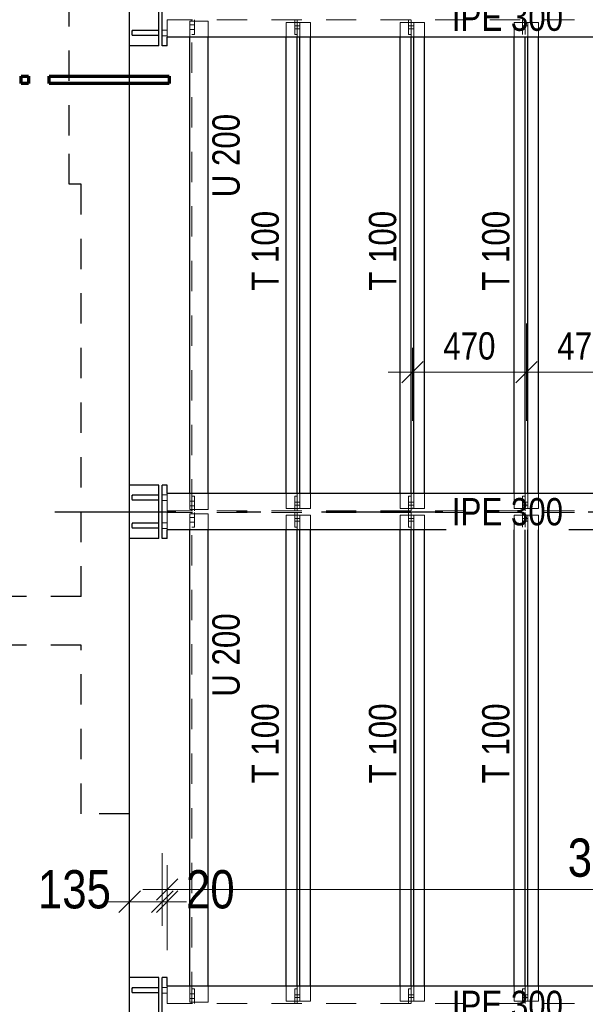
# Model space of a CAD drawing. Header units: millimetres. Extents: x -74 to 79, y 0 to 54.
# Tile 113 of 164: x 8.11 to 10.44, y 21.04 to 25.1. Entities that reach past the tile are written whole.
import ezdxf

# ---------------------------------------------------------------- set-up
doc = ezdxf.new("R2010")
doc.units = ezdxf.units.MM
doc.linetypes.add('DASHDOTX2', pattern=[2, 1, -0.5, 0, -0.5])
doc.linetypes.add('HIDDEN', pattern=[0.375, 0.25, -0.125])
for name, color, linetype, lineweight in [('01_Neubau Türen-Fassade', 7, 'Continuous', 20), ('01_Neubau_Linen', 7, 'Continuous', 20), ('Achsen', 7, 'Continuous', 20)]:
    doc.layers.add(name, color=color, linetype=linetype, lineweight=lineweight)
doc.styles.add('Arial Narrow', font='ARIALN.TTF')
doc.dimstyles.new('Arch_Strakon_dimstyle', dxfattribs={"dimtxt": 15.75, "dimasz": 1, "dimexe": 1.25, "dimexo": 0.0625, "dimgap": 1, "dimtad": 0, "dimdec": 3, "dimzin": 12, "dimdsep": 46, "dimtxsty": 'Arial Narrow', "dimblk": 'Arrowhead_Tick', "dimsah": 1, "dimcen": 0, "dimse1": 1, "dimse2": 1, "dimclrd": 6, "dimclrt": 2, "dimazin": 0, "dimtfac": 1, "dimtdec": 4, "dimtmove": 0, "dimatfit": 3, "dimldrblk": 'NONE', "dimfxl": 1, "dimtvp": 1, "dimtolj": 1, "dimtzin": 0, "dimlwd": 13, "dimarcsym": 2})

# ---------------------------------------------------------------- blocks, each defined once
blk = doc.blocks.new('Arrowhead_Tick')
at = {"color": 0, "linetype": 'Continuous', "lineweight": -2}
for p, q in [((0, 20), (0, -10)), ((-1, 0), (0, 0)), ((10, 0), (0, 0))]:
    blk.add_line(p, q, dxfattribs=at)
at = {"color": 2, "linetype": 'Continuous', "lineweight": 35}
blk.add_line((4.42, 4.42), (-4.42, -4.42), dxfattribs=at)
blk = doc.blocks.new('*D62')
at = {"layer": '01_Neubau_Linen', "color": 6, "linetype": 'Continuous', "lineweight": 13}
blk.add_line((9.7346, 23.65), (10.1846, 23.65), dxfattribs=at)
at = {"layer": 'Defpoints', "color": 0}
for p in [(10.1946, 23.65), (9.7246, 23.0884), (10.1946, 23.0884)]:
    blk.add_point(p, dxfattribs=at)
at = {"layer": '01_Neubau_Linen', "color": 6, "lineweight": 13, "xscale": 0.01, "yscale": 0.01, "zscale": 0.01}
blk.add_blockref('Arrowhead_Tick', (10.1946, 23.65), dxfattribs=at)
at = {"layer": '01_Neubau_Linen', "color": 6, "lineweight": 13, "xscale": 0.01, "yscale": 0.01, "zscale": 0.01, "rotation": 180}
blk.add_blockref('Arrowhead_Tick', (9.7246, 23.65), dxfattribs=at)
at = {"layer": '01_Neubau_Linen', "color": 3, "lineweight": -2, "insert": (9.9596, 23.7574), "char_height": 0.1125, "attachment_point": 5, "style": 'Arial Narrow'}
blk.add_mtext('\\A1;470', dxfattribs=at)
blk = doc.blocks.new('_None')
blk = doc.blocks.new('*D63')
at = {"layer": '01_Neubau_Linen', "color": 6, "linetype": 'Continuous', "lineweight": 13}
blk.add_line((10.2046, 23.65), (10.6546, 23.65), dxfattribs=at)
at = {"layer": 'Defpoints', "color": 0}
for p in [(10.6646, 23.65), (10.1946, 23.0884), (10.6646, 23.0884)]:
    blk.add_point(p, dxfattribs=at)
at = {"layer": '01_Neubau_Linen', "color": 6, "lineweight": 13, "xscale": 0.01, "yscale": 0.01, "zscale": 0.01}
blk.add_blockref('Arrowhead_Tick', (10.6646, 23.65), dxfattribs=at)
at = {"layer": '01_Neubau_Linen', "color": 6, "lineweight": 13, "xscale": 0.01, "yscale": 0.01, "zscale": 0.01, "rotation": 180}
blk.add_blockref('Arrowhead_Tick', (10.1946, 23.65), dxfattribs=at)
at = {"layer": '01_Neubau_Linen', "color": 3, "lineweight": -2, "insert": (10.4296, 23.7574), "char_height": 0.1125, "attachment_point": 5, "style": 'Arial Narrow'}
blk.add_mtext('\\A1;470', dxfattribs=at)
blk = doc.blocks.new('*D132')
at = {"color": 6, "linetype": 'Continuous', "lineweight": 13}
blk.add_line((8.5686, 21.4678), (8.6833, 21.4678), dxfattribs=at)
at = {"layer": 'Defpoints', "color": 0}
for p in [(8.6933, 21.4678), (8.5586, 19.1248), (8.6933, 19.1248)]:
    blk.add_point(p, dxfattribs=at)
at = {"color": 6, "lineweight": 13, "xscale": 0.01, "yscale": 0.01, "zscale": 0.01}
blk.add_blockref('Arrowhead_Tick', (8.6933, 21.4678), dxfattribs=at)
at = {"color": 6, "lineweight": 13, "xscale": 0.01, "yscale": 0.01, "zscale": 0.01, "rotation": 180}
blk.add_blockref('Arrowhead_Tick', (8.5586, 21.4678), dxfattribs=at)
at = {"color": 2, "lineweight": 35, "insert": (8.331, 21.5178), "char_height": 0.1575, "attachment_point": 5, "style": 'Arial Narrow'}
blk.add_mtext('\\A1;135', dxfattribs=at)
blk = doc.blocks.new('*D133')
at = {"color": 6, "linetype": 'Continuous', "lineweight": 13}
for p, q in [((8.6833, 21.4678), (8.6733, 21.4678)), ((8.6933, 21.4678), (8.7133, 21.4678)), ((8.7233, 21.4678), (8.7333, 21.4678))]:
    blk.add_line(p, q, dxfattribs=at)
at = {"layer": 'Defpoints', "color": 0}
for p in [(8.7133, 21.4678), (8.7133, 21.1548), (8.6933, 19.1248)]:
    blk.add_point(p, dxfattribs=at)
at = {"color": 6, "lineweight": 13, "xscale": 0.01, "yscale": 0.01, "zscale": 0.01}
blk.add_blockref('Arrowhead_Tick', (8.6933, 21.4678), dxfattribs=at)
at = {"color": 6, "lineweight": 13, "xscale": 0.01, "yscale": 0.01, "zscale": 0.01, "rotation": 180}
blk.add_blockref('Arrowhead_Tick', (8.7133, 21.4678), dxfattribs=at)
at = {"color": 2, "lineweight": 35, "insert": (8.8913, 21.5178), "char_height": 0.1575, "attachment_point": 5, "style": 'Arial Narrow'}
blk.add_mtext('\\A1;20', dxfattribs=at)
blk = doc.blocks.new('*D134')
at = {"color": 6, "linetype": 'Continuous', "lineweight": 13}
blk.add_line((8.7233, 21.5178), (12.4083, 21.5178), dxfattribs=at)
at = {"layer": 'Defpoints', "color": 0}
for p in [(12.4183, 21.5178), (8.7133, 21.1548), (12.4183, 21.0963)]:
    blk.add_point(p, dxfattribs=at)
at = {"color": 6, "lineweight": 13, "xscale": 0.01, "yscale": 0.01, "zscale": 0.01}
blk.add_blockref('Arrowhead_Tick', (12.4183, 21.5178), dxfattribs=at)
at = {"color": 6, "lineweight": 13, "xscale": 0.01, "yscale": 0.01, "zscale": 0.01, "rotation": 180}
blk.add_blockref('Arrowhead_Tick', (8.7133, 21.5178), dxfattribs=at)
at = {"color": 2, "lineweight": 35, "insert": (10.5658, 21.6482), "char_height": 0.1575, "attachment_point": 5, "style": 'Arial Narrow'}
blk.add_mtext('\\A1;3705', dxfattribs=at)

msp = doc.modelspace()

# ---------------------------------------------------------------- linework, layer by layer
at = {"color": 3, "linetype": 'Continuous', "lineweight": 25}
for p, q in [((8.55863, 21.1248117), (8.55863, 35.2148152)), ((8.67863, 24.9948117), (8.67863, 25.2148117)), ((8.69333, 24.9948117), (8.69333, 25.2148117)), ((8.71333, 24.9948117), (8.71333, 25.0298117)), ((12.41833, 25.0298117), (8.71333, 25.0298117)), ((8.8071356, 23.1498117), (8.8071356, 25.0298117)), ((8.8821356, 23.1498117), (8.8821356, 25.0298117)), ((9.2046356, 23.1498117), (9.2046356, 25.0298117)), ((9.2491356, 23.1498117), (9.2491356, 25.0298117)), ((9.2601356, 23.1498117), (9.2601356, 25.0298117)), ((9.3046356, 23.1498117), (9.3046356, 25.0298117)), ((9.6746356, 23.1498117), (9.6746356, 25.0298117)), ((9.7191356, 23.1498117), (9.7191356, 25.0298117)), ((9.7301356, 23.1498117), (9.7301356, 25.0298117)), ((9.7746356, 23.1498117), (9.7746356, 25.0298117)), ((8.67863, 24.9948117), (8.55863, 24.9948117)), ((8.71333, 24.9948117), (8.69333, 24.9948117)), ((8.67863, 23.1848117), (8.55863, 23.1848117)), ((8.67863, 22.9648117), (8.67863, 23.1848117)), ((8.69333, 22.9648117), (8.69333, 23.1848117)), ((8.71333, 23.1848117), (8.69333, 23.1848117)), ((8.71333, 23.1498117), (8.71333, 23.1848117)), ((8.71333, 22.9648117), (8.71333, 22.9998117)), ((10.57833, 22.9998117), (8.71333, 22.9998117)), ((8.8071356, 21.1198117), (8.8071356, 22.9998117)), ((8.8821356, 21.1198117), (8.8821356, 22.9998117)), ((9.2046356, 21.1198117), (9.2046356, 22.9998117)), ((9.2491356, 21.1198117), (9.2491356, 22.9998117)), ((9.2601356, 21.1198117), (9.2601356, 22.9998117)), ((9.3046356, 21.1198117), (9.3046356, 22.9998117)), ((9.6746356, 21.1198117), (9.6746356, 22.9998117)), ((9.7191356, 21.1198117), (9.7191356, 22.9998117)), ((9.7301356, 21.1198117), (9.7301356, 22.9998117)), ((9.7746356, 21.1198117), (9.7746356, 22.9998117)), ((8.67863, 22.9648117), (8.55863, 22.9648117)), ((8.71333, 22.9648117), (8.69333, 22.9648117)), ((8.67863, 21.1548117), (8.55863, 21.1548117)), ((8.67863, 20.9348117), (8.67863, 21.1548117)), ((8.69333, 20.9348117), (8.69333, 21.1548117)), ((8.71333, 21.1548117), (8.69333, 21.1548117)), ((8.71333, 21.1198117), (8.71333, 21.1548117)), ((8.55863, 18.6748119), (8.55863, 21.1248117))]:
    msp.add_line(p, q, dxfattribs=at)
at = {"layer": '01_Neubau Türen-Fassade', "color": 3, "linetype": 'HIDDEN', "lineweight": 25, "ltscale": 0.5}
for p, q in [((8.30863, 24.6248357), (8.30863, 25.4248357)), ((8.5685259, 25.0398797), (8.5685259, 25.0432839)), ((8.568526, 25.0513395), (8.5685261, 25.0547437)), ((8.5685931, 25.0513202), (8.568593, 25.0547289)), ((8.5685931, 25.0473013), (8.5685931, 25.0513202)), ((8.5685931, 25.0432839), (8.5685931, 25.0473013)), ((8.5685931, 25.0398944), (8.5685931, 25.0432839)), ((8.5686012, 25.0368117), (8.5686012, 25.037607)), ((8.5686026, 25.0570164), (8.5686027, 25.0578117)), ((8.67863, 25.0368112), (8.5686104, 25.0368117)), ((8.67863, 25.0578112), (8.5686105, 25.0578117)), ((8.5686182, 25.0578117), (8.5686182, 25.0570084)), ((8.5686194, 25.0376149), (8.5686195, 25.0368117)), ((8.5687062, 25.0570084), (8.5687063, 25.0547289)), ((8.5687065, 25.0398944), (8.5687065, 25.0376149)), ((8.5687113, 25.0398797), (8.5687112, 25.037607)), ((8.5687117, 25.0570164), (8.5687116, 25.0547437)), ((8.30863, 24.4248357), (8.30863, 24.6248357)), ((8.35863, 24.4248202), (8.30863, 24.4248202)), ((8.35863, 22.7248357), (8.35863, 24.4248357)), ((8.5684999, 23.1363395), (8.5684999, 23.1397437)), ((8.5686012, 23.1363202), (8.5686012, 23.1397289)), ((8.5686012, 23.1323013), (8.5686012, 23.1363202)), ((8.5686012, 23.1282839), (8.5686012, 23.1323013)), ((8.67863, 23.1428112), (8.568611, 23.1428117)), ((8.568611, 23.1428117), (8.5686111, 23.1420084)), ((8.568611, 23.1420164), (8.568611, 23.1428117)), ((8.5686642, 23.1420164), (8.5686641, 23.1397437)), ((8.5687356, 23.1420084), (8.5687356, 23.1397289)), ((8.5684997, 23.1248797), (8.5684997, 23.1282839)), ((8.5686012, 23.1248944), (8.5686012, 23.1282839)), ((8.5686095, 23.1218117), (8.5686095, 23.122607)), ((8.67863, 23.1218112), (8.5686109, 23.1218117)), ((8.5686123, 23.1226149), (8.5686123, 23.1218117)), ((8.5686638, 23.1248797), (8.5686637, 23.122607)), ((8.5687359, 23.1248944), (8.5687359, 23.1226149)), ((8.5684981, 23.0098797), (8.5684982, 23.0132839)), ((8.5684983, 23.0213395), (8.5684983, 23.0247437)), ((8.5686012, 23.0068117), (8.5686012, 23.007607)), ((8.5686017, 23.0213202), (8.5686017, 23.0247289)), ((8.5686017, 23.0173013), (8.5686017, 23.0213202)), ((8.5686017, 23.0132839), (8.5686017, 23.0173013)), ((8.5686017, 23.0098944), (8.5686017, 23.0132839)), ((8.5686026, 23.0270164), (8.5686027, 23.0278117)), ((8.67863, 23.0278112), (8.5686105, 23.0278117)), ((8.5686182, 23.0278117), (8.5686182, 23.0270084)), ((8.5686194, 23.0076149), (8.5686195, 23.0068117)), ((8.5686609, 23.0098797), (8.5686609, 23.007607)), ((8.5686613, 23.0270164), (8.5686613, 23.0247437)), ((8.5687374, 23.0270084), (8.5687374, 23.0247289)), ((8.5687376, 23.0098944), (8.5687377, 23.0076149)), ((8.67863, 23.0068112), (8.5686104, 23.0068117)), ((8.35863, 22.7248357), (7.5682753, 22.7248357)), ((8.35863, 22.5248357), (7.5682753, 22.5248357)), ((8.35863, 21.8298119), (8.35863, 22.5248357)), ((8.55863, 21.8298119), (8.35863, 21.8298119)), ((8.5684721, 21.1063395), (8.5684721, 21.1097437)), ((8.5686098, 21.1063202), (8.5686098, 21.1097289)), ((8.5686098, 21.1023013), (8.5686098, 21.1063202)), ((8.5686099, 21.0982839), (8.5686098, 21.1023013)), ((8.67863, 21.1128112), (8.568611, 21.1128117)), ((8.568611, 21.1128117), (8.5686111, 21.1120084)), ((8.568611, 21.1120164), (8.568611, 21.1128117)), ((8.5686138, 21.1120164), (8.5686138, 21.1097437)), ((8.5687667, 21.1120084), (8.5687668, 21.1097289)), ((8.5684719, 21.0948797), (8.568472, 21.0982839)), ((8.5686095, 21.0918117), (8.5686095, 21.092607)), ((8.5686099, 21.0948944), (8.5686099, 21.0982839)), ((8.67863, 21.0918112), (8.5686109, 21.0918117)), ((8.5686123, 21.0926149), (8.5686123, 21.0918117)), ((8.5686134, 21.0948797), (8.5686134, 21.092607)), ((8.568767, 21.0948944), (8.568767, 21.0926149))]:
    msp.add_line(p, q, dxfattribs=at)
at = {"layer": '01_Neubau Türen-Fassade', "color": 6, "linetype": 'HIDDEN', "lineweight": 13, "ltscale": 0.5}
for p, q in [((8.71333, 25.0298117), (8.71333, 25.1012617)), ((8.8071356, 25.0298117), (8.8071356, 25.0962617)), ((8.8821364, 25.0962617), (8.8071364, 25.0962617)), ((8.8156364, 25.0807617), (8.8071364, 25.0807617)), ((8.8156356, 25.0962617), (8.8156356, 25.1012617)), ((8.8156356, 23.0833617), (8.8156356, 25.0962617)), ((8.8256356, 25.0807617), (8.8156364, 25.0807617)), ((8.8256356, 25.0412617), (8.8256356, 25.1012617)), ((8.8821356, 25.0298117), (8.8821356, 25.0962617)), ((9.2046356, 25.0298117), (9.2046356, 25.0912617)), ((9.2491356, 25.0912617), (9.2046356, 25.0912617)), ((9.2391356, 25.0412617), (9.2391356, 25.1012617)), ((9.2491356, 25.0772375), (9.2391356, 25.0772374)), ((9.2491356, 25.0912617), (9.2491356, 25.1012617)), ((9.2491356, 25.0412617), (9.2491356, 25.0912617)), ((9.2601356, 25.0912617), (9.2491356, 25.0912617)), ((9.2601356, 25.0772375), (9.2491356, 25.0772375)), ((9.2601356, 25.0298117), (9.2601356, 25.0912617)), ((9.3046356, 25.0912617), (9.2601356, 25.0912617)), ((9.3046356, 25.0298117), (9.3046356, 25.0912617)), ((9.6746356, 25.0298117), (9.6746356, 25.0912617)), ((9.7191356, 25.0912617), (9.6746356, 25.0912617)), ((9.7091356, 25.0412617), (9.7091356, 25.1012617)), ((9.7191356, 25.0772397), (9.7091356, 25.0772396)), ((9.7191356, 25.0912617), (9.7191356, 25.1012617)), ((9.7191356, 25.0412617), (9.7191356, 25.0912617)), ((9.7301356, 25.0912617), (9.7191356, 25.0912617)), ((9.7301356, 25.0772397), (9.7191356, 25.0772397)), ((9.7301356, 25.0298117), (9.7301356, 25.0912617)), ((9.7746356, 25.0912617), (9.7301356, 25.0912617)), ((9.7746356, 25.0298117), (9.7746356, 25.0912617)), ((8.71333, 25.0588003), (8.69333, 25.0588004)), ((8.71333, 25.0588003), (8.69333, 25.0588004)), ((8.8156364, 25.0617617), (8.8071364, 25.0617617)), ((8.8256356, 25.0412617), (8.8156356, 25.0412617)), ((8.8256356, 25.0617617), (8.8156364, 25.0617617)), ((9.2491356, 25.0652375), (9.2391356, 25.0652374)), ((9.2491356, 25.0412617), (9.2391356, 25.0412617)), ((9.2601356, 25.0652375), (9.2491356, 25.0652375)), ((9.2491356, 25.0298117), (9.2491356, 25.0412617)), ((9.7191356, 25.0652397), (9.7091356, 25.0652396)), ((9.7191356, 25.0412617), (9.7091356, 25.0412617)), ((9.7301356, 25.0652397), (9.7191356, 25.0652397)), ((9.7191356, 25.0298117), (9.7191356, 25.0412617)), ((10.1891356, 25.0652419), (10.1791356, 25.0652418)), ((10.1891356, 25.0412617), (10.1791356, 25.0412617)), ((10.2001356, 25.0652419), (10.1891356, 25.0652419)), ((10.1891356, 25.0298117), (10.1891356, 25.0412617)), ((8.71333, 25.0358003), (8.69333, 25.0358004)), ((8.71333, 25.0358003), (8.69333, 25.0358004)), ((8.71333, 23.1438001), (8.69333, 23.1438002)), ((8.71333, 23.1438001), (8.69333, 23.1438002)), ((8.71333, 23.0783617), (8.71333, 23.1498117)), ((8.8071356, 23.0833617), (8.8071356, 23.1498117)), ((8.8256356, 23.1383617), (8.8156356, 23.1383617)), ((8.8256356, 23.0783617), (8.8256356, 23.1383617)), ((8.8821356, 23.0833617), (8.8821356, 23.1498117)), ((9.2046356, 23.0883617), (9.2046356, 23.1498117)), ((9.2391356, 23.0783617), (9.2391356, 23.1383617)), ((9.2491356, 23.1383617), (9.2391356, 23.1383617)), ((9.2491356, 23.1383617), (9.2491356, 23.1498117)), ((9.2491356, 23.0883617), (9.2491356, 23.1383617)), ((9.2601356, 23.0883617), (9.2601356, 23.1498117)), ((9.3046356, 23.0883617), (9.3046356, 23.1498117)), ((9.6746356, 23.0883617), (9.6746356, 23.1498117)), ((9.7091356, 23.0783617), (9.7091356, 23.1383617)), ((9.7191356, 23.1383617), (9.7091356, 23.1383617)), ((9.7191356, 23.1383617), (9.7191356, 23.1498117)), ((9.7191356, 23.0883617), (9.7191356, 23.1383617)), ((9.7301356, 23.0883617), (9.7301356, 23.1498117)), ((9.7746356, 23.0883617), (9.7746356, 23.1498117)), ((8.71333, 23.1208002), (8.69333, 23.1208002)), ((8.71333, 23.1208002), (8.69333, 23.1208002)), ((8.8156364, 23.1178617), (8.8071364, 23.1178617)), ((8.8156364, 23.0988617), (8.8071364, 23.0988617)), ((8.8256356, 23.1178617), (8.8156364, 23.1178617)), ((8.8256356, 23.0988617), (8.8156364, 23.0988617)), ((9.2491356, 23.0883617), (9.2046356, 23.0883617)), ((9.2491356, 23.1143616), (9.2391356, 23.1143617)), ((9.2491356, 23.1023616), (9.2391356, 23.1023617)), ((9.2601356, 23.1143616), (9.2491356, 23.1143616)), ((9.2601356, 23.1023616), (9.2491356, 23.1023616)), ((9.2491356, 23.0783617), (9.2491356, 23.0883617)), ((9.2601356, 23.0883617), (9.2491356, 23.0883617)), ((9.3046356, 23.0883617), (9.2601356, 23.0883617)), ((9.7191356, 23.0883617), (9.6746356, 23.0883617)), ((9.7191356, 23.1143594), (9.7091356, 23.1143595)), ((9.7191356, 23.1023594), (9.7091356, 23.1023595)), ((9.7301356, 23.1143594), (9.7191356, 23.1143594)), ((9.7301356, 23.1023594), (9.7191356, 23.1023594)), ((9.7191356, 23.0783617), (9.7191356, 23.0883617)), ((9.7301356, 23.0883617), (9.7191356, 23.0883617)), ((9.7746356, 23.0883617), (9.7301356, 23.0883617)), ((8.71333, 22.9998117), (8.71333, 23.0712617)), ((8.8071356, 22.9998117), (8.8071356, 23.0662617)), ((8.8821364, 23.0833617), (8.8071364, 23.0833617)), ((8.8821364, 23.0662617), (8.8071364, 23.0662617)), ((8.8156364, 23.0507617), (8.8071364, 23.0507617)), ((8.8156356, 23.0783617), (8.8156356, 23.0833617)), ((8.8156356, 23.0662617), (8.8156356, 23.0712617)), ((8.8156356, 21.0533617), (8.8156356, 23.0662617)), ((8.8256356, 23.0507617), (8.8156364, 23.0507617)), ((8.8256356, 23.0112617), (8.8256356, 23.0712617)), ((8.8821356, 22.9998117), (8.8821356, 23.0662617)), ((9.2046356, 22.9998117), (9.2046356, 23.0612617)), ((9.2491356, 23.0612617), (9.2046356, 23.0612617)), ((9.2391356, 23.0112617), (9.2391356, 23.0712617)), ((9.2491356, 23.0612617), (9.2491356, 23.0712617)), ((9.2491356, 23.0112617), (9.2491356, 23.0612617)), ((9.2601356, 23.0612617), (9.2491356, 23.0612617)), ((9.2601356, 22.9998117), (9.2601356, 23.0612617)), ((9.3046356, 23.0612617), (9.2601356, 23.0612617)), ((9.3046356, 22.9998117), (9.3046356, 23.0612617)), ((9.6746356, 22.9998117), (9.6746356, 23.0612617)), ((9.7191356, 23.0612617), (9.6746356, 23.0612617)), ((9.7091356, 23.0112617), (9.7091356, 23.0712617)), ((9.7191356, 23.0612617), (9.7191356, 23.0712617)), ((9.7191356, 23.0112617), (9.7191356, 23.0612617)), ((9.7301356, 23.0612617), (9.7191356, 23.0612617)), ((9.7301356, 22.9998117), (9.7301356, 23.0612617)), ((9.7746356, 23.0612617), (9.7301356, 23.0612617)), ((9.7746356, 22.9998117), (9.7746356, 23.0612617)), ((8.71333, 23.0288003), (8.69333, 23.0288004)), ((8.71333, 23.0288003), (8.69333, 23.0288004)), ((8.8156364, 23.0317617), (8.8071364, 23.0317617)), ((8.8256356, 23.0112617), (8.8156356, 23.0112617)), ((8.8256356, 23.0317617), (8.8156364, 23.0317617)), ((9.2491356, 23.0472375), (9.2391356, 23.0472374)), ((9.2491356, 23.0352375), (9.2391356, 23.0352374)), ((9.2491356, 23.0112617), (9.2391356, 23.0112617)), ((9.2601356, 23.0472375), (9.2491356, 23.0472375)), ((9.2601356, 23.0352375), (9.2491356, 23.0352375)), ((9.2491356, 22.9998117), (9.2491356, 23.0112617)), ((9.7191356, 23.0472397), (9.7091356, 23.0472396)), ((9.7191356, 23.0352397), (9.7091356, 23.0352396)), ((9.7191356, 23.0112617), (9.7091356, 23.0112617)), ((9.7301356, 23.0472397), (9.7191356, 23.0472397)), ((9.7301356, 23.0352397), (9.7191356, 23.0352397)), ((9.7191356, 22.9998117), (9.7191356, 23.0112617)), ((10.1891356, 23.0112617), (10.1791356, 23.0112617)), ((10.1891356, 22.9998117), (10.1891356, 23.0112617)), ((8.71333, 23.0058003), (8.69333, 23.0058004)), ((8.71333, 23.0058003), (8.69333, 23.0058004)), ((8.71333, 21.1138001), (8.69333, 21.1138002)), ((8.71333, 21.1138001), (8.69333, 21.1138002)), ((8.71333, 21.0483617), (8.71333, 21.1198117)), ((8.8071356, 21.0533617), (8.8071356, 21.1198117)), ((8.8256356, 21.1083617), (8.8156356, 21.1083617)), ((8.8256356, 21.0483617), (8.8256356, 21.1083617)), ((8.8821356, 21.0533617), (8.8821356, 21.1198117)), ((9.2046356, 21.0583617), (9.2046356, 21.1198117)), ((9.2391356, 21.0483617), (9.2391356, 21.1083617)), ((9.2491356, 21.1083617), (9.2391356, 21.1083617)), ((9.2491356, 21.1083617), (9.2491356, 21.1198117)), ((9.2491356, 21.0583617), (9.2491356, 21.1083617)), ((9.2601356, 21.0583617), (9.2601356, 21.1198117)), ((9.3046356, 21.0583617), (9.3046356, 21.1198117)), ((9.6746356, 21.0583617), (9.6746356, 21.1198117)), ((9.7091356, 21.0483617), (9.7091356, 21.1083617)), ((9.7191356, 21.1083617), (9.7091356, 21.1083617)), ((9.7191356, 21.1083617), (9.7191356, 21.1198117)), ((9.7191356, 21.0583617), (9.7191356, 21.1083617)), ((9.7301356, 21.0583617), (9.7301356, 21.1198117)), ((9.7746356, 21.0583617), (9.7746356, 21.1198117)), ((8.71333, 21.0908002), (8.69333, 21.0908002)), ((8.71333, 21.0908002), (8.69333, 21.0908002)), ((8.8156364, 21.0878617), (8.8071364, 21.0878617)), ((8.8156364, 21.0688617), (8.8071364, 21.0688617)), ((8.8256356, 21.0878617), (8.8156364, 21.0878617)), ((8.8256356, 21.0688617), (8.8156364, 21.0688617)), ((9.2491356, 21.0843616), (9.2391356, 21.0843617)), ((9.2491356, 21.0723616), (9.2391356, 21.0723617)), ((9.2601356, 21.0843616), (9.2491356, 21.0843616)), ((9.2601356, 21.0723616), (9.2491356, 21.0723616)), ((9.7191356, 21.0843594), (9.7091356, 21.0843595)), ((9.7191356, 21.0723594), (9.7091356, 21.0723595)), ((9.7301356, 21.0843594), (9.7191356, 21.0843594)), ((9.7301356, 21.0723594), (9.7191356, 21.0723594)), ((8.8821364, 21.0533617), (8.8071364, 21.0533617)), ((8.8156356, 21.0483617), (8.8156356, 21.0533617)), ((9.2491356, 21.0583617), (9.2046356, 21.0583617)), ((9.2491356, 21.0483617), (9.2491356, 21.0583617)), ((9.2601356, 21.0583617), (9.2491356, 21.0583617)), ((9.3046356, 21.0583617), (9.2601356, 21.0583617)), ((9.7191356, 21.0583617), (9.6746356, 21.0583617)), ((9.7191356, 21.0483617), (9.7191356, 21.0583617)), ((9.7301356, 21.0583617), (9.7191356, 21.0583617)), ((9.7746356, 21.0583617), (9.7301356, 21.0583617))]:
    msp.add_line(p, q, dxfattribs=at)
at = {"layer": '01_Neubau_Linen', "color": 9, "linetype": 'Continuous', "lineweight": 0}
for centre in [(9.7246356, 23.0883617), (10.1946356, 23.0883617)]:
    msp.add_circle(centre, 0.00111, dxfattribs=at)
at = {"layer": 'Achsen', "color": 1, "linetype": 'Continuous', "lineweight": 70}
for p, q in [((8.1117184, 24.8696363), (8.1417248, 24.8696363)), ((8.1117184, 24.8396318), (8.1117184, 24.8696363)), ((8.1417248, 24.8396318), (8.1117184, 24.8396318)), ((8.1417248, 24.8696363), (8.1417248, 24.8396318)), ((8.2266999, 24.8396318), (8.2266999, 24.8696363)), ((8.2266999, 24.8696363), (8.721695, 24.8696363)), ((8.721695, 24.8396318), (8.2266999, 24.8396318)), ((8.721695, 24.8696363), (8.721695, 24.8396318))]:
    msp.add_line(p, q, dxfattribs=at)
at = {"layer": 'Achsen', "color": 3, "linetype": 'DASHDOTX2', "lineweight": 25, "ltscale": 0.5}
msp.add_line((3.849518, 23.0748035), (15.2823728, 23.0748035), dxfattribs=at)

# ---------------------------------------------------------------- texts
at = {"color": 3, "lineweight": 25, "style": 'Arial Narrow'}
for s, p in [('U 200', (9.0123004, 24.3705109)), ('T 100', (9.1736448, 23.9851154)), ('T 100', (9.6576779, 23.9851154)), ('T 100', (10.1247274, 23.9851154)), ('U 200', (9.0123004, 22.3122512)), ('T 100', (9.1736448, 21.9551154)), ('T 100', (9.6576779, 21.9551154)), ('T 100', (10.1247274, 21.9551154))]:
    msp.add_text(s, height=0.1125, rotation=90, dxfattribs=at).set_placement(p)
at = {"color": 3, "lineweight": 25, "insert": (9.8871799, 25.0549429), "char_height": 0.1125, "attachment_point": 7, "line_spacing_factor": 0.9, "style": 'Arial Narrow', "bg_fill": 3, "box_fill_scale": 1.2, "bg_fill_color": 256, "bg_fill_true_color": 13158600, "bg_fill_transparency": 0}
msp.add_mtext('IPE 300', dxfattribs=at)

# ---------------------------------------------------------------- dimensions: what is measured, and where the dimension line sits
at = {"lineweight": 35}
for base, p1, p2, text, override, picture, middle in [((12.41833, 21.5178163), (8.71333, 21.1548117), (12.41833, 21.0963117), '3705', {"dimscale": 0.01, "dimtxt": 15.75, "dimasz": 1, "dimgap": 5, "dimtad": 1, "dimjust": 0, "dimtih": 0, "dimtoh": 0, "dimdec": 3, "dimdsep": 46, "dimtxsty": 'Arial Narrow', "dimclrd": 6, "dimclrt": 2, "dimtix": 1, "dimtofl": 255, "dimtmove": 0, "dimatfit": 2, "dimfxl": 0, "dimfxlon": 0, "dimtvp": 31.746032, "dimlwd": 13}, '*D134', (10.56583, 21.5178163)), ((8.69333, 21.4678163), (8.55863, 19.1248117), (8.69333, 19.1248117), '135', {"dimscale": 0.01, "dimtxt": 15.75, "dimasz": 1, "dimgap": 5, "dimtad": 1, "dimjust": 0, "dimtih": 0, "dimtoh": 0, "dimdec": 3, "dimdsep": 46, "dimtxsty": 'Arial Narrow', "dimclrd": 6, "dimclrt": 2, "dimtix": 0, "dimtofl": 255, "dimtmove": 2, "dimatfit": 2, "dimfxl": 0, "dimfxlon": 0, "dimtvp": 31.746032, "dimlwd": 13}, '*D132', (8.3310425, 21.5178163)), ((8.71333, 21.4678163), (8.69333, 19.1248117), (8.71333, 21.1548117), '20', {"dimscale": 0.01, "dimtxt": 15.75, "dimasz": 1, "dimgap": 5, "dimtad": 1, "dimjust": 4, "dimtih": 0, "dimtoh": 0, "dimdec": 3, "dimdsep": 46, "dimtxsty": 'Arial Narrow', "dimclrd": 6, "dimclrt": 2, "dimtix": 0, "dimtofl": 255, "dimtmove": 2, "dimatfit": 2, "dimfxl": 0, "dimfxlon": 0, "dimtvp": 31.746032, "dimlwd": 13}, '*D133', (8.891305, 21.5178163))]:
    dim = msp.add_linear_dim(base=base, p1=p1, p2=p2, text=text, dimstyle='Arch_Strakon_dimstyle', override=override, dxfattribs=at)
    dim.commit()
    dim.dimension.update_dxf_attribs({"geometry": picture, "text_midpoint": middle, "dimtype": 160})
at = {"layer": '01_Neubau_Linen', "lineweight": -2}
for base, p1, p2, picture, middle in [((10.1946356, 23.65), (9.7246356, 23.0883617), (10.1946356, 23.0883617), '*D62', (9.9596356, 23.65)), ((10.6646356, 23.65), (10.1946356, 23.0883617), (10.6646356, 23.0883617), '*D63', (10.4296356, 23.65))]:
    dim = msp.add_linear_dim(base=base, p1=p1, p2=p2, text='470', dimstyle='Arch_Strakon_dimstyle', override={"dimscale": 0.01, "dimtxt": 11.25, "dimasz": 1, "dimgap": 5, "dimtad": 1, "dimjust": 0, "dimtih": 0, "dimtoh": 0, "dimdec": 6, "dimdsep": 46, "dimtxsty": 'Arial Narrow', "dimclrd": 6, "dimclrt": 3, "dimtix": 1, "dimtofl": 255, "dimtmove": 0, "dimatfit": 2, "dimfxl": 0, "dimfxlon": 0, "dimtvp": 44.444444, "dimlwd": 13}, dxfattribs=at)
    dim.commit()
    dim.dimension.update_dxf_attribs({"geometry": picture, "text_midpoint": middle, "dimtype": 160})

# ---------------------------------------------------------------- next in the draw order: linework, layer by layer
at = {"layer": '01_Neubau Türen-Fassade', "color": 6, "linetype": 'HIDDEN', "lineweight": 13, "ltscale": 0.5}
for p, q in [((12.41833, 25.1012617), (8.71333, 25.1012617)), ((10.1446356, 25.0298117), (10.1446356, 25.0912617)), ((10.1891356, 25.0912617), (10.1446356, 25.0912617)), ((10.1791356, 25.0412617), (10.1791356, 25.1012617)), ((10.1891356, 25.0772419), (10.1791356, 25.0772418)), ((10.1891356, 25.0912617), (10.1891356, 25.1012617)), ((10.1891356, 25.0412617), (10.1891356, 25.0912617)), ((10.2001356, 25.0912617), (10.1891356, 25.0912617)), ((10.2001356, 25.0772419), (10.1891356, 25.0772419)), ((10.2001356, 25.0298117), (10.2001356, 25.0912617)), ((10.2446356, 25.0912617), (10.2001356, 25.0912617)), ((10.2446356, 25.0298117), (10.2446356, 25.0912617))]:
    msp.add_line(p, q, dxfattribs=at)

# ---------------------------------------------------------------- next in the draw order: texts
at = {"color": 3, "lineweight": 25, "char_height": 0.1125, "attachment_point": 7, "line_spacing_factor": 0.9, "style": 'Arial Narrow', "bg_fill": 3, "box_fill_scale": 1.2, "bg_fill_color": 256, "bg_fill_true_color": 13158600, "bg_fill_transparency": 0}
for insert in [(9.8871799, 23.0169086), (9.8871799, 20.986524)]:
    msp.add_mtext('IPE 300', dxfattribs=dict(at, insert=insert))

# ---------------------------------------------------------------- next in the draw order: linework, layer by layer
at = {"color": 3, "linetype": 'Continuous', "lineweight": 25}
for p, q in [((10.1446356, 23.1498117), (10.1446356, 25.0298117)), ((10.1891356, 23.1498117), (10.1891356, 25.0298117)), ((10.2001356, 23.1498117), (10.2001356, 25.0298117)), ((10.2446356, 23.1498117), (10.2446356, 25.0298117)), ((12.41833, 23.1498117), (8.71333, 23.1498117)), ((10.1446356, 21.1198117), (10.1446356, 22.9998117)), ((10.1891356, 21.1198117), (10.1891356, 22.9998117)), ((10.2001356, 21.1198117), (10.2001356, 22.9998117)), ((10.2446356, 21.1198117), (10.2446356, 22.9998117)), ((10.57833, 21.1198117), (8.71333, 21.1198117))]:
    msp.add_line(p, q, dxfattribs=at)
at = {"layer": '01_Neubau Türen-Fassade', "color": 6, "linetype": 'HIDDEN', "lineweight": 13, "ltscale": 0.5}
for p, q in [((10.1446356, 23.0883617), (10.1446356, 23.1498117)), ((10.1791356, 23.0783617), (10.1791356, 23.1383617)), ((10.1891356, 23.1383617), (10.1791356, 23.1383617)), ((10.1891356, 23.1383617), (10.1891356, 23.1498117)), ((10.1891356, 23.0883617), (10.1891356, 23.1383617)), ((10.2001356, 23.0883617), (10.2001356, 23.1498117)), ((10.2446356, 23.0883617), (10.2446356, 23.1498117)), ((10.1891356, 23.0883617), (10.1446356, 23.0883617)), ((10.1891356, 23.1143572), (10.1791356, 23.1143573)), ((10.1891356, 23.1023572), (10.1791356, 23.1023573)), ((10.2001356, 23.1143572), (10.1891356, 23.1143572)), ((10.2001356, 23.1023572), (10.1891356, 23.1023572)), ((10.1891356, 23.0783617), (10.1891356, 23.0883617)), ((10.2001356, 23.0883617), (10.1891356, 23.0883617)), ((10.2446356, 23.0883617), (10.2001356, 23.0883617)), ((12.41833, 23.0783617), (8.71333, 23.0783617)), ((12.41833, 23.0712617), (8.71333, 23.0712617)), ((10.1446356, 22.9998117), (10.1446356, 23.0612617)), ((10.1891356, 23.0612617), (10.1446356, 23.0612617)), ((10.1791356, 23.0112617), (10.1791356, 23.0712617)), ((10.1891356, 23.0612617), (10.1891356, 23.0712617)), ((10.1891356, 23.0112617), (10.1891356, 23.0612617)), ((10.2001356, 23.0612617), (10.1891356, 23.0612617)), ((10.2001356, 22.9998117), (10.2001356, 23.0612617)), ((10.2446356, 23.0612617), (10.2001356, 23.0612617)), ((10.2446356, 22.9998117), (10.2446356, 23.0612617)), ((10.1891356, 23.0472419), (10.1791356, 23.0472418)), ((10.1891356, 23.0352419), (10.1791356, 23.0352418)), ((10.2001356, 23.0472419), (10.1891356, 23.0472419)), ((10.2001356, 23.0352419), (10.1891356, 23.0352419)), ((10.1446356, 21.0583617), (10.1446356, 21.1198117)), ((10.1791356, 21.0483617), (10.1791356, 21.1083617)), ((10.1891356, 21.1083617), (10.1791356, 21.1083617)), ((10.1891356, 21.1083617), (10.1891356, 21.1198117)), ((10.1891356, 21.0583617), (10.1891356, 21.1083617)), ((10.2001356, 21.0583617), (10.2001356, 21.1198117)), ((10.2446356, 21.0583617), (10.2446356, 21.1198117)), ((10.1891356, 21.0843572), (10.1791356, 21.0843573)), ((10.1891356, 21.0723572), (10.1791356, 21.0723573)), ((10.2001356, 21.0843572), (10.1891356, 21.0843572)), ((10.2001356, 21.0723572), (10.1891356, 21.0723572)), ((12.41833, 21.0483617), (8.71333, 21.0483617)), ((10.1891356, 21.0583617), (10.1446356, 21.0583617)), ((10.1891356, 21.0483617), (10.1891356, 21.0583617)), ((10.2001356, 21.0583617), (10.1891356, 21.0583617)), ((10.2446356, 21.0583617), (10.2001356, 21.0583617))]:
    msp.add_line(p, q, dxfattribs=at)

doc.saveas('drawing.dxf')
